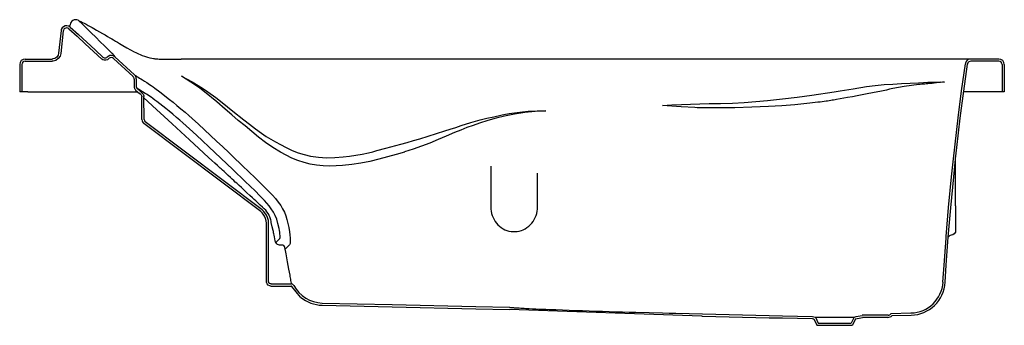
# Model space of a CAD drawing. Header units: millimetres. Extents: x 104.77 to 106.57, y 1757.08 to 1757.64.
import ezdxf

# ---------------------------------------------------------------- set-up
doc = ezdxf.new("R2010")
doc.units = ezdxf.units.MM
doc.layers.add('SANINDUSA', color=3, linetype='Continuous')

msp = doc.modelspace()

# ---------------------------------------------------------------- linework, layer by layer
at = {"layer": 'SANINDUSA'}
for p, q in [((104.8648, 1757.6249), (104.8655, 1757.6283)), ((104.8491, 1757.618), (104.8445, 1757.5767)), ((104.853, 1757.6174), (104.8484, 1757.5759)), ((104.9418, 1757.5767), (104.9462, 1757.5719)), ((104.7733, 1757.556), (104.7733, 1757.556)), ((104.7733, 1757.556), (104.7733, 1757.556)), ((104.7733, 1757.556), (104.7733, 1757.506)), ((104.7773, 1757.556), (104.7773, 1757.506)), ((104.7833, 1757.566), (104.7833, 1757.566)), ((104.7833, 1757.566), (104.7833, 1757.566)), ((104.7833, 1757.566), (104.8326, 1757.566)), ((104.7833, 1757.562), (104.8326, 1757.562)), ((104.9448, 1757.5668), (104.9805, 1757.5341)), ((104.9472, 1757.57), (104.9472, 1757.57)), ((104.9472, 1757.57), (104.9472, 1757.57)), ((104.9472, 1757.57), (104.9832, 1757.537)), ((105.0282, 1757.566), (105.0685, 1757.566)), ((106.512, 1757.566), (105.0685, 1757.566)), ((106.4952, 1757.5081), (106.5021, 1757.5575)), ((106.4992, 1757.5075), (106.506, 1757.5569)), ((106.5633, 1757.566), (106.512, 1757.566)), ((106.5633, 1757.562), (106.5123, 1757.562)), ((106.5633, 1757.566), (106.5633, 1757.566)), ((106.5633, 1757.566), (106.5633, 1757.566)), ((106.5693, 1757.556), (106.5693, 1757.506)), ((106.5733, 1757.556), (106.5733, 1757.556)), ((106.5733, 1757.556), (106.5733, 1757.556)), ((106.5733, 1757.556), (106.5733, 1757.506)), ((104.9825, 1757.5295), (104.9825, 1757.5157)), ((104.9865, 1757.5296), (104.9865, 1757.5159)), ((105.0861, 1757.524), (105.0691, 1757.5349)), ((105.0691, 1757.5349), (105.0884, 1757.5241)), ((105.1025, 1757.5125), (105.0861, 1757.524)), ((105.0884, 1757.5241), (105.1074, 1757.5126)), ((104.7883, 1757.506), (104.7733, 1757.506)), ((104.7883, 1757.506), (104.9889, 1757.506)), ((104.9853, 1757.5094), (104.9921, 1757.5031)), ((104.9881, 1757.5122), (104.9948, 1757.506)), ((104.9881, 1757.5122), (104.9881, 1757.5122)), ((104.9881, 1757.5122), (104.9881, 1757.5122)), ((104.9894, 1757.5113), (104.9884, 1757.512)), ((104.9911, 1757.5101), (104.9894, 1757.5113)), ((104.9978, 1757.506), (104.9911, 1757.5101)), ((104.9951, 1757.5004), (104.9921, 1757.5031)), ((104.9979, 1757.5032), (104.9948, 1757.506)), ((105.1111, 1757.506), (105.1025, 1757.5125)), ((105.1074, 1757.5126), (105.1172, 1757.506)), ((105.1339, 1757.4878), (105.1111, 1757.506)), ((105.1172, 1757.506), (105.1318, 1757.4957)), ((106.4889, 1757.4587), (106.4952, 1757.5081)), ((106.4929, 1757.4581), (106.4992, 1757.5076)), ((106.5733, 1757.506), (106.499, 1757.506)), ((104.9968, 1757.4554), (104.9965, 1757.4971)), ((105.0008, 1757.4555), (105.0005, 1757.4973)), ((105.1318, 1757.4957), (105.1434, 1757.4864)), ((105.1489, 1757.4747), (105.1339, 1757.4878)), ((105.1609, 1757.4643), (105.1489, 1757.4747)), ((105.2139, 1757.2872), (105.0004, 1757.4483)), ((105.2164, 1757.2903), (105.0028, 1757.4515)), ((105.173, 1757.454), (105.1609, 1757.4643)), ((105.1852, 1757.4438), (105.173, 1757.454)), ((106.4803, 1757.3837), (106.4889, 1757.4587)), ((106.4865, 1757.4044), (106.4929, 1757.4582)), ((105.1975, 1757.4336), (105.1852, 1757.4438)), ((105.2099, 1757.4235), (105.1975, 1757.4336)), ((105.2227, 1757.4136), (105.2099, 1757.4235)), ((105.2361, 1757.4045), (105.2227, 1757.4136)), ((105.25, 1757.396), (105.2361, 1757.4045)), ((105.2602, 1757.3904), (105.25, 1757.396)), ((105.4769, 1757.3961), (105.4614, 1757.3916)), ((106.4843, 1757.3834), (106.4865, 1757.4045)), ((105.2707, 1757.3852), (105.2602, 1757.3904)), ((105.2819, 1757.3807), (105.2707, 1757.3852)), ((105.2931, 1757.3771), (105.2819, 1757.3807)), ((105.3045, 1757.3742), (105.2931, 1757.3771)), ((105.4134, 1757.379), (105.397, 1757.3759)), ((105.4297, 1757.3829), (105.4134, 1757.379)), ((105.4456, 1757.3871), (105.4297, 1757.3829)), ((105.4614, 1757.3916), (105.4456, 1757.3871)), ((106.4768, 1757.351), (106.4803, 1757.3837)), ((106.4808, 1757.3506), (106.4843, 1757.3832)), ((106.4843, 1757.2981), (106.4843, 1757.3834)), ((105.3159, 1757.3722), (105.3045, 1757.3742)), ((105.328, 1757.3711), (105.3159, 1757.3722)), ((105.34, 1757.3706), (105.328, 1757.3711)), ((105.352, 1757.371), (105.34, 1757.3706)), ((105.3637, 1757.3718), (105.352, 1757.371)), ((105.3804, 1757.3735), (105.3637, 1757.3718)), ((105.397, 1757.3759), (105.3804, 1757.3735)), ((105.6345, 1757.3706), (105.6345, 1757.296)), ((105.7199, 1757.296), (105.7199, 1757.3576)), ((106.4715, 1757.2949), (106.4768, 1757.351)), ((106.4755, 1757.2945), (106.4808, 1757.3507)), ((106.467, 1757.2419), (106.4715, 1757.2949)), ((106.4709, 1757.2406), (106.4755, 1757.2945)), ((106.4843, 1757.2981), (106.4843, 1757.2528)), ((105.2243, 1757.1601), (105.2243, 1757.2662)), ((105.2283, 1757.2664), (105.2283, 1757.2664)), ((105.2283, 1757.2664), (105.2283, 1757.2664)), ((105.2283, 1757.1601), (105.2283, 1757.2664)), ((106.4632, 1757.1895), (106.4668, 1757.2387)), ((106.4668, 1757.2387), (106.467, 1757.2419)), ((106.4672, 1757.1892), (106.4709, 1757.2406)), ((105.2603, 1757.2101), (105.258, 1757.222)), ((105.2283, 1757.1601), (105.2283, 1757.2101)), ((106.4612, 1757.1585), (106.4632, 1757.1895)), ((106.4652, 1757.1582), (106.4672, 1757.1893)), ((105.2326, 1757.1511), (105.2702, 1757.1511)), ((105.2333, 1757.1551), (105.2702, 1757.1551)), ((106.0202, 1757.0964), (105.6688, 1757.1085)), ((106.2253, 1757.0913), (106.2308, 1757.0797)), ((106.228, 1757.0948), (106.2333, 1757.0837)), ((106.2986, 1757.0948), (106.2933, 1757.0837)), ((106.3013, 1757.0913), (106.2958, 1757.0797)), ((106.3158, 1757.0981), (106.3135, 1757.0979)), ((106.316, 1757.0941), (106.3142, 1757.0939)), ((106.3607, 1757.0981), (106.3158, 1757.0981)), ((106.3601, 1757.0941), (106.316, 1757.0941)), ((106.3665, 1757.1014), (106.4027, 1757.1022)), ((106.3665, 1757.1014), (106.3665, 1757.1014)), ((106.3665, 1757.1014), (106.3665, 1757.1014)), ((106.3665, 1757.1014), (106.3665, 1757.1014)), ((106.3665, 1757.1014), (106.3665, 1757.1014)), ((106.3684, 1757.0975), (106.4028, 1757.0982)), ((106.2308, 1757.0797), (106.2958, 1757.0797)), ((106.2333, 1757.0837), (106.2933, 1757.0837))]:
    msp.add_line(p, q, dxfattribs=at)
at = {"layer": 'SANINDUSA', "flags": 128}
for points in [[(104.8799, 1757.6368), (104.8821, 1757.6358), (104.8849, 1757.6344), (104.888, 1757.6328), (104.8913, 1757.6312), (104.8948, 1757.6294), (104.8985, 1757.6274), (104.9023, 1757.6254), (104.9058, 1757.6235), (104.9091, 1757.6216)], [(104.8823, 1757.6352), (104.8875, 1757.63), (104.8959, 1757.6218), (104.9041, 1757.6137)], [(104.8658, 1757.6243), (104.863, 1757.6261), (104.8597, 1757.6269), (104.8563, 1757.6265), (104.8533, 1757.6251), (104.8509, 1757.6227), (104.8494, 1757.6197), (104.8491, 1757.618)], [(104.8633, 1757.6211), (104.8614, 1757.6224), (104.8594, 1757.6228), (104.8574, 1757.6226), (104.8556, 1757.6218), (104.8542, 1757.6204), (104.8532, 1757.6184), (104.853, 1757.6174)], [(104.8633, 1757.6211), (104.8781, 1757.6075), (104.8932, 1757.5937), (104.9083, 1757.5799), (104.9235, 1757.5659)], [(104.8658, 1757.6243), (104.8808, 1757.6105), (104.8959, 1757.5966), (104.911, 1757.5828), (104.9261, 1757.569)], [(104.9041, 1757.6137), (104.9123, 1757.6057), (104.9204, 1757.5977), (104.9283, 1757.59), (104.9361, 1757.5823)], [(104.9091, 1757.6216), (104.914, 1757.6189), (104.9193, 1757.6159), (104.9244, 1757.6129), (104.9293, 1757.6101), (104.9339, 1757.6074), (104.9382, 1757.6049), (104.9417, 1757.6028), (104.945, 1757.6009), (104.9483, 1757.5988), (104.9519, 1757.5967), (104.9556, 1757.5944), (104.962, 1757.5906), (104.9689, 1757.5866), (104.9761, 1757.5827), (104.9827, 1757.5792), (104.9855, 1757.5778), (104.9881, 1757.5766), (104.9906, 1757.5754), (104.9933, 1757.5742), (104.9969, 1757.5727), (105.0015, 1757.571), (105.0072, 1757.5691)], [(104.8445, 1757.5767), (104.8434, 1757.5728), (104.8411, 1757.5696), (104.8378, 1757.5672), (104.8339, 1757.5661), (104.8326, 1757.566)], [(104.8484, 1757.5759), (104.847, 1757.5711), (104.8439, 1757.5667), (104.8395, 1757.5636), (104.8346, 1757.5621), (104.8328, 1757.562)], [(104.9361, 1757.5823), (104.9392, 1757.5793), (104.9418, 1757.5767)], [(104.9356, 1757.5662), (104.9337, 1757.5647), (104.9308, 1757.5638), (104.9277, 1757.5638), (104.925, 1757.5648), (104.9235, 1757.5659)], [(104.9331, 1757.5693), (104.9318, 1757.5683), (104.9302, 1757.5678), (104.9285, 1757.5678), (104.9269, 1757.5684), (104.9261, 1757.569)], [(104.9472, 1757.57), (104.9444, 1757.5718), (104.9412, 1757.5726), (104.9378, 1757.5722), (104.9348, 1757.5708), (104.9331, 1757.5693)], [(104.9448, 1757.5668), (104.9428, 1757.568), (104.9409, 1757.5685), (104.9389, 1757.5683), (104.937, 1757.5674), (104.9356, 1757.5662)], [(104.9462, 1757.5719), (104.9462, 1757.5719), (104.947, 1757.5705), (104.9472, 1757.57)], [(105.0071, 1757.5692), (105.0115, 1757.568), (105.0151, 1757.5673), (105.0178, 1757.5669), (105.0189, 1757.5667), (105.0201, 1757.5666), (105.0216, 1757.5664), (105.0234, 1757.5663), (105.0256, 1757.5661), (105.0282, 1757.566)], [(106.512, 1757.566), (106.5087, 1757.5655), (106.5057, 1757.5638), (106.5035, 1757.5613), (106.5022, 1757.5582), (106.5021, 1757.5575)], [(106.5123, 1757.562), (106.51, 1757.5616), (106.5082, 1757.5607), (106.5069, 1757.5592), (106.5061, 1757.5571), (106.506, 1757.5567)], [(104.9821, 1757.5317), (104.9816, 1757.5327), (104.981, 1757.5336), (104.9808, 1757.5338), (104.9805, 1757.5341)], [(104.9825, 1757.5295), (104.9825, 1757.5301), (104.9824, 1757.5307), (104.9823, 1757.5312), (104.9821, 1757.5317)], [(104.9832, 1757.537), (104.9834, 1757.5369), (104.984, 1757.5365), (104.9849, 1757.5359), (104.9861, 1757.535)], [(104.9832, 1757.537), (104.9834, 1757.5369), (104.984, 1757.5365), (104.9849, 1757.5359), (104.9861, 1757.535)], [(104.9858, 1757.5332), (104.9851, 1757.5347), (104.9841, 1757.5361), (104.9837, 1757.5366), (104.9832, 1757.537)], [(104.9865, 1757.5296), (104.9865, 1757.5305), (104.9863, 1757.5314), (104.9861, 1757.5323), (104.9858, 1757.5332)], [(104.9861, 1757.535), (104.9877, 1757.534), (104.9897, 1757.5327), (104.9921, 1757.5313), (104.995, 1757.5297)], [(104.995, 1757.5297), (104.9979, 1757.528), (105.0015, 1757.5258), (105.0057, 1757.523), (105.0107, 1757.5196), (105.0138, 1757.5174), (105.0171, 1757.5151)], [(106.3215, 1757.5156), (106.3375, 1757.5179), (106.3535, 1757.5193), (106.3694, 1757.5203), (106.3853, 1757.521), (106.4011, 1757.5217), (106.4167, 1757.5226)], [(106.4167, 1757.5226), (106.4253, 1757.5232), (106.4338, 1757.5236), (106.4419, 1757.5239), (106.4497, 1757.524), (106.4569, 1757.5241), (106.4637, 1757.524)], [(106.4491, 1757.5224), (106.4414, 1757.5216), (106.4334, 1757.5208), (106.4307, 1757.5205), (106.428, 1757.5203), (106.4252, 1757.52), (106.4224, 1757.5198), (106.4197, 1757.5195), (106.4167, 1757.5193)], [(106.4637, 1757.524), (106.4603, 1757.5237), (106.4567, 1757.5233), (106.4491, 1757.5224)], [(104.9825, 1757.5157), (104.9825, 1757.5149), (104.9827, 1757.514), (104.9829, 1757.5131), (104.9832, 1757.5122), (104.9837, 1757.5114), (104.9842, 1757.5106), (104.9848, 1757.5099), (104.9853, 1757.5094)], [(104.9865, 1757.5159), (104.9865, 1757.5153), (104.9866, 1757.5148), (104.9867, 1757.5143), (104.9869, 1757.5138), (104.9871, 1757.5134), (104.9874, 1757.5129), (104.9878, 1757.5125), (104.9881, 1757.5122)], [(104.9884, 1757.512), (104.9883, 1757.5121), (104.9882, 1757.5121), (104.9881, 1757.5122), (104.9881, 1757.5122)], [(105.0049, 1757.5019), (105.0029, 1757.5031), (104.9978, 1757.506)], [(104.9979, 1757.5032), (104.999, 1757.502), (104.9998, 1757.5005), (105.0003, 1757.499), (105.0005, 1757.4973)], [(105.0171, 1757.5151), (105.0202, 1757.5128), (105.0294, 1757.506)], [(105.0294, 1757.506), (105.0471, 1757.4922), (105.0538, 1757.4869), (105.0607, 1757.4812), (105.0677, 1757.4753)], [(106.0335, 1757.4845), (106.0547, 1757.4848), (106.0761, 1757.4855), (106.0976, 1757.4867), (106.1191, 1757.4883), (106.1406, 1757.4902), (106.1676, 1757.4931), (106.1946, 1757.4964), (106.2216, 1757.5001), (106.2622, 1757.506)], [(106.3227, 1757.5022), (106.3136, 1757.5005), (106.3046, 1757.4989), (106.2956, 1757.4972), (106.2866, 1757.4955), (106.2664, 1757.492), (106.2638, 1757.4915), (106.2612, 1757.4911), (106.2585, 1757.4907), (106.2559, 1757.4902), (106.2532, 1757.4898), (106.25, 1757.4893)], [(106.2622, 1757.506), (106.273, 1757.5077), (106.2973, 1757.5116), (106.3215, 1757.5156)], [(106.3421, 1757.506), (106.3227, 1757.5022)], [(106.4167, 1757.5193), (106.4125, 1757.5189), (106.4081, 1757.5185), (106.4036, 1757.5179), (106.3992, 1757.5173), (106.3948, 1757.5167), (106.3903, 1757.5159), (106.3695, 1757.512), (106.3636, 1757.5107), (106.3577, 1757.5094), (106.3519, 1757.5082), (106.346, 1757.5069), (106.3421, 1757.506)], [(104.9951, 1757.5004), (104.9957, 1757.4996), (104.9961, 1757.4989), (104.9964, 1757.4981), (104.9965, 1757.4971)], [(105.1186, 1757.3864), (105.1008, 1757.4028), (105.0839, 1757.4184), (105.0676, 1757.4333), (105.0522, 1757.4475), (105.0375, 1757.461), (105.0236, 1757.4738), (105.0005, 1757.4949)], [(105.0241, 1757.4883), (105.0204, 1757.4911), (105.0169, 1757.4937), (105.0134, 1757.4961), (105.0049, 1757.5019)], [(105.0714, 1757.4497), (105.0658, 1757.4546), (105.0602, 1757.4593), (105.0533, 1757.4651), (105.0465, 1757.4707), (105.0407, 1757.4754), (105.0351, 1757.4799), (105.0297, 1757.484), (105.0241, 1757.4883)], [(105.1434, 1757.4864), (105.163, 1757.4706), (105.1829, 1757.4551)], [(105.9487, 1757.481), (105.9658, 1757.4821), (105.9829, 1757.483), (105.9999, 1757.4838), (106.0167, 1757.4843), (106.0335, 1757.4845)], [(106.25, 1757.4893), (106.2477, 1757.489), (106.2442, 1757.4885), (106.2403, 1757.4879), (106.2365, 1757.4874), (106.2327, 1757.4869), (106.2176, 1757.4851), (106.1906, 1757.4823), (106.1665, 1757.4804), (106.1423, 1757.479), (106.1115, 1757.4778), (106.0808, 1757.4771), (106.0538, 1757.4768), (106.0507, 1757.4768), (106.0477, 1757.4768), (106.0447, 1757.4767), (106.0417, 1757.4767), (106.0386, 1757.4767), (106.0356, 1757.4767), (106.0335, 1757.4767)], [(105.0677, 1757.4753), (105.0756, 1757.4687), (105.0825, 1757.4627)], [(105.6582, 1757.4646), (105.6679, 1757.4664), (105.6776, 1757.4677), (105.6874, 1757.469)], [(105.7353, 1757.4711), (105.7222, 1757.4706), (105.7094, 1757.4696), (105.6968, 1757.4682), (105.678, 1757.4653), (105.6594, 1757.4617)], [(105.6874, 1757.469), (105.7031, 1757.4706), (105.7191, 1757.4713), (105.7353, 1757.4711)], [(105.7269, 1757.4711), (105.7269, 1757.4711), (105.7269, 1757.4711)], [(105.7269, 1757.4711), (105.7269, 1757.4711), (105.7269, 1757.4711)], [(105.9824, 1757.4786), (105.9656, 1757.4798), (105.9487, 1757.481)], [(106.0335, 1757.4767), (106.0289, 1757.4768), (106.0247, 1757.4768), (106.0205, 1757.4769), (106.0162, 1757.477), (106.012, 1757.4771), (106.0078, 1757.4773), (105.9824, 1757.4786)], [(105.1629, 1757.3641), (105.1521, 1757.3745), (105.1412, 1757.385), (105.1301, 1757.3954), (105.119, 1757.4059), (105.1077, 1757.4163), (105.0964, 1757.4268), (105.084, 1757.4383), (105.0714, 1757.4497)], [(105.0825, 1757.4627), (105.0886, 1757.4572), (105.0999, 1757.4469), (105.1111, 1757.4367), (105.1222, 1757.4264), (105.1333, 1757.4161), (105.1444, 1757.4057), (105.1554, 1757.3953), (105.1663, 1757.3849), (105.1771, 1757.3745)], [(105.1829, 1757.4551), (105.1936, 1757.4468), (105.2045, 1757.4387), (105.2153, 1757.4305)], [(105.1829, 1757.4551), (105.1936, 1757.4468), (105.2045, 1757.4387), (105.2153, 1757.4305)], [(105.6594, 1757.4617), (105.6443, 1757.4579), (105.6292, 1757.4536), (105.6139, 1757.4488), (105.6024, 1757.4448), (105.5909, 1757.4407), (105.5795, 1757.4363), (105.5682, 1757.4317), (105.5532, 1757.4253), (105.5381, 1757.4188), (105.523, 1757.4126), (105.5079, 1757.4068), (105.4925, 1757.4014), (105.4769, 1757.3964)], [(105.5806, 1757.4444), (105.5978, 1757.4498), (105.6149, 1757.4548)], [(105.6149, 1757.4548), (105.6275, 1757.458), (105.6402, 1757.4606), (105.6529, 1757.4633)], [(105.6529, 1757.4633), (105.6555, 1757.4639), (105.6582, 1757.4646)], [(105.2153, 1757.4305), (105.2237, 1757.4247), (105.2323, 1757.4195), (105.2411, 1757.4147), (105.2499, 1757.4099)], [(105.5046, 1757.4205), (105.5199, 1757.4252), (105.5352, 1757.4297), (105.5503, 1757.4347)], [(105.5503, 1757.4347), (105.5604, 1757.4381), (105.5706, 1757.4412), (105.5806, 1757.4444)], [(105.4702, 1757.4104), (105.4816, 1757.4137), (105.4931, 1757.417), (105.5046, 1757.4205)], [(105.2499, 1757.4099), (105.2606, 1757.4043), (105.2714, 1757.3992), (105.2824, 1757.3949), (105.2936, 1757.3914), (105.305, 1757.3888), (105.3195, 1757.3866), (105.3343, 1757.3856), (105.3492, 1757.386), (105.3645, 1757.3872)], [(105.3645, 1757.3872), (105.3761, 1757.3885), (105.3877, 1757.3902), (105.3992, 1757.3923), (105.4107, 1757.3947)], [(105.4107, 1757.3947), (105.4186, 1757.3967), (105.4265, 1757.3987), (105.4424, 1757.4032)], [(105.4424, 1757.4032), (105.4517, 1757.4056), (105.461, 1757.4079), (105.4702, 1757.4104)], [(105.1988, 1757.3126), (105.1941, 1757.317), (105.1887, 1757.3219), (105.1837, 1757.3265), (105.1787, 1757.3311), (105.1747, 1757.3348), (105.1724, 1757.3368), (105.1701, 1757.339), (105.1675, 1757.3413), (105.1648, 1757.3439), (105.1619, 1757.3465), (105.1588, 1757.3494), (105.1545, 1757.3533), (105.1507, 1757.3569), (105.1469, 1757.3603), (105.1439, 1757.3631), (105.1415, 1757.3653), (105.1398, 1757.3669), (105.1388, 1757.3678), (105.1373, 1757.3692), (105.1351, 1757.3713), (105.1303, 1757.3757), (105.1248, 1757.3807), (105.1186, 1757.3864)], [(105.2474, 1757.2567), (105.2455, 1757.2653), (105.2431, 1757.2738), (105.2405, 1757.2803), (105.2372, 1757.2865), (105.2333, 1757.2924), (105.2291, 1757.298), (105.2211, 1757.3074), (105.2125, 1757.3164), (105.2036, 1757.3251), (105.1945, 1757.3336), (105.1854, 1757.3422), (105.1629, 1757.3641)], [(105.1771, 1757.3745), (105.1806, 1757.3711), (105.2036, 1757.3488)], [(105.2036, 1757.3488), (105.2068, 1757.3457), (105.2186, 1757.3345), (105.2302, 1757.323)], [(105.2302, 1757.323), (105.2357, 1757.3172), (105.2409, 1757.3112), (105.2458, 1757.3048), (105.2504, 1757.2982), (105.254, 1757.2923), (105.2571, 1757.2861), (105.2598, 1757.2797), (105.2619, 1757.2727), (105.2636, 1757.2656), (105.2652, 1757.2585)], [(105.213, 1757.2992), (105.2104, 1757.3017), (105.2075, 1757.3045), (105.2048, 1757.307), (105.2021, 1757.3096), (105.1988, 1757.3127)], [(105.2205, 1757.2925), (105.217, 1757.2956), (105.213, 1757.2992)], [(105.2243, 1757.2662), (105.2239, 1757.2707), (105.2228, 1757.275), (105.2211, 1757.2789), (105.2186, 1757.2826), (105.2164, 1757.285), (105.2139, 1757.2872)], [(105.2283, 1757.2664), (105.2279, 1757.2713), (105.2266, 1757.2763), (105.2246, 1757.2809), (105.2217, 1757.2851), (105.2192, 1757.2879), (105.2164, 1757.2903)], [(105.2283, 1757.2664), (105.2279, 1757.2713), (105.2266, 1757.2763), (105.2246, 1757.2809), (105.2217, 1757.2851), (105.2192, 1757.2879), (105.2164, 1757.2903)], [(105.2333, 1757.2674), (105.2329, 1757.2698), (105.2325, 1757.272), (105.2319, 1757.2742), (105.2307, 1757.2776), (105.2296, 1757.28), (105.2292, 1757.2808), (105.2273, 1757.284), (105.2254, 1757.2869), (105.223, 1757.2898), (105.2204, 1757.2924)], [(105.6345, 1757.296), (105.6347, 1757.292), (105.6352, 1757.2879), (105.6361, 1757.284), (105.6373, 1757.2801), (105.6388, 1757.2763), (105.6406, 1757.2727), (105.6427, 1757.2693), (105.6451, 1757.2662), (105.6477, 1757.2632), (105.6506, 1757.2605), (105.6537, 1757.2581), (105.657, 1757.256), (105.6604, 1757.2543), (105.664, 1757.2528), (105.6677, 1757.2518), (105.6715, 1757.251), (105.6753, 1757.2507), (105.6791, 1757.2507), (105.6829, 1757.251), (105.6867, 1757.2518), (105.6904, 1757.2528), (105.694, 1757.2543), (105.6974, 1757.256), (105.7007, 1757.2581), (105.7038, 1757.2605), (105.7067, 1757.2632), (105.7094, 1757.2662), (105.7117, 1757.2693), (105.7139, 1757.2727), (105.7157, 1757.2763), (105.7172, 1757.2801), (105.7184, 1757.284), (105.7192, 1757.2879), (105.7197, 1757.292), (105.7199, 1757.296)], [(105.2404, 1757.2338), (105.2396, 1757.2378), (105.239, 1757.2413), (105.2384, 1757.2442), (105.2379, 1757.2466), (105.2375, 1757.2485), (105.2372, 1757.2498), (105.2371, 1757.2507), (105.2367, 1757.2526), (105.2351, 1757.2597), (105.2333, 1757.2674)], [(105.249, 1757.2384), (105.249, 1757.2385), (105.2493, 1757.2392), (105.2494, 1757.2403), (105.2494, 1757.2417), (105.2494, 1757.2434), (105.2491, 1757.2463), (105.2487, 1757.2496), (105.2482, 1757.2531), (105.2474, 1757.2567)], [(105.2652, 1757.2585), (105.2654, 1757.2575), (105.2666, 1757.2508), (105.2674, 1757.2443), (105.2679, 1757.2392), (105.268, 1757.2346), (105.2678, 1757.2309), (105.2676, 1757.2292)], [(106.4843, 1757.2528), (106.4838, 1757.2499), (106.4819, 1757.2469), (106.4791, 1757.2449), (106.4764, 1757.2442)], [(105.2522, 1757.226), (105.2502, 1757.2258), (105.2483, 1757.226), (105.2464, 1757.2265), (105.2447, 1757.2275), (105.2432, 1757.2287), (105.2419, 1757.2302), (105.241, 1757.2319), (105.2404, 1757.2338)], [(105.2415, 1757.2311), (105.2457, 1757.2351), (105.2465, 1757.2359), (105.2475, 1757.237), (105.249, 1757.2384)], [(106.4764, 1757.2442), (106.4745, 1757.2438), (106.473, 1757.2431), (106.4718, 1757.242), (106.4709, 1757.2406)], [(105.258, 1757.222), (105.2573, 1757.2238), (105.2559, 1757.2252), (105.2541, 1757.226), (105.2522, 1757.226)], [(105.2668, 1757.2269), (105.2653, 1757.2254), (105.2642, 1757.2242), (105.2635, 1757.2235), (105.2587, 1757.2186)], [(105.2676, 1757.2292), (105.2673, 1757.2278), (105.2668, 1757.2269)], [(105.2702, 1757.1551), (105.2702, 1757.1555), (105.27, 1757.1568), (105.2696, 1757.159), (105.2692, 1757.1613), (105.2687, 1757.1641), (105.2683, 1757.1663), (105.2679, 1757.1687), (105.2675, 1757.1713), (105.2666, 1757.1765), (105.2655, 1757.1824), (105.2643, 1757.1889), (105.263, 1757.1958), (105.2617, 1757.2029), (105.2603, 1757.2101)], [(105.2326, 1757.1511), (105.2303, 1757.1515), (105.2276, 1757.153), (105.2256, 1757.1553), (105.2245, 1757.158), (105.2243, 1757.1601)], [(105.2333, 1757.1551), (105.2316, 1757.1554), (105.2302, 1757.1562), (105.2291, 1757.1574), (105.2284, 1757.159), (105.2283, 1757.1601)], [(105.2746, 1757.1525), (105.2735, 1757.1538), (105.2721, 1757.1547), (105.2705, 1757.1551), (105.2702, 1757.1551)], [(105.2869, 1757.1311), (105.2709, 1757.1508), (105.2706, 1757.151), (105.2702, 1757.1511)], [(105.3263, 1757.1163), (105.454, 1757.1134), (105.6073, 1757.1099), (105.6688, 1757.1085)], [(105.3264, 1757.1203), (105.4541, 1757.1174), (105.6074, 1757.1139), (105.6689, 1757.1125)], [(105.6689, 1757.1125), (105.6703, 1757.1124), (105.6717, 1757.1123), (105.6732, 1757.1122), (105.6746, 1757.112), (105.676, 1757.1119), (105.6775, 1757.1118), (105.6803, 1757.1116), (105.6834, 1757.1114), (105.6864, 1757.1113), (105.6895, 1757.1111), (105.6925, 1757.1109), (105.6925, 1757.1109), (105.6956, 1757.1107), (105.6986, 1757.1106), (105.7016, 1757.1104), (105.7047, 1757.1103), (105.7108, 1757.11), (105.7169, 1757.1097), (105.7229, 1757.1094), (105.729, 1757.1092), (105.7351, 1757.1089), (105.7412, 1757.1087), (105.7473, 1757.1084), (105.7534, 1757.1082), (105.7656, 1757.1077), (105.7778, 1757.1073), (105.7899, 1757.1069), (105.8021, 1757.1064), (105.8143, 1757.106), (105.8265, 1757.1057), (105.8387, 1757.1053), (105.8509, 1757.1049), (105.863, 1757.1045), (105.8752, 1757.1042), (105.8874, 1757.1038), (105.8996, 1757.1035), (105.924, 1757.1028), (105.9483, 1757.1022), (105.9605, 1757.1019), (105.9727, 1757.1016), (105.9971, 1757.1009), (106.0215, 1757.1003), (106.0458, 1757.0998), (106.0702, 1757.0992), (106.0946, 1757.0986), (106.1189, 1757.0981), (106.1433, 1757.0975), (106.1677, 1757.097), (106.1951, 1757.0964), (106.2225, 1757.0958)], [(106.0202, 1757.0964), (106.0214, 1757.0963), (106.0457, 1757.0958), (106.0701, 1757.0952), (106.0945, 1757.0946), (106.1189, 1757.0941), (106.1432, 1757.0935), (106.1676, 1757.093), (106.195, 1757.0924), (106.222, 1757.0919)], [(106.0202, 1757.0964), (106.0214, 1757.0963), (106.0457, 1757.0958), (106.0701, 1757.0952), (106.0945, 1757.0946), (106.1189, 1757.0941), (106.1432, 1757.0935), (106.1676, 1757.093), (106.195, 1757.0924), (106.222, 1757.0919)], [(106.0202, 1757.0964), (106.0214, 1757.0963), (106.0457, 1757.0958), (106.0701, 1757.0952), (106.0945, 1757.0946), (106.1189, 1757.0941), (106.1432, 1757.0935), (106.1676, 1757.093), (106.195, 1757.0924), (106.222, 1757.0919)], [(106.0202, 1757.0964), (106.0214, 1757.0963), (106.0457, 1757.0958), (106.0701, 1757.0952), (106.0945, 1757.0946), (106.1189, 1757.0941), (106.1432, 1757.0935), (106.1676, 1757.093), (106.195, 1757.0924), (106.222, 1757.0919)], [(106.228, 1757.0948), (106.2285, 1757.0948), (106.2301, 1757.0948), (106.2326, 1757.0948), (106.2359, 1757.0948), (106.2401, 1757.0948), (106.2449, 1757.0948), (106.2502, 1757.0948), (106.2559, 1757.0948), (106.2618, 1757.0948), (106.2677, 1757.0948), (106.2735, 1757.0948), (106.2791, 1757.0948), (106.2841, 1757.0948), (106.2886, 1757.0948), (106.2924, 1757.0948), (106.2954, 1757.0948), (106.2974, 1757.0948), (106.2985, 1757.0948), (106.2986, 1757.0948)]]:
    msp.add_lwpolyline(points, dxfattribs=at)
msp.add_lwpolyline([(106.3284, 1757.5033), (106.3284, 1757.5033)], close=True, dxfattribs=at)
at = {"layer": 'SANINDUSA'}
for centre, radius, start, end in [((104.8756, 1757.6277), 0.0101, 64.4124, 176.8453), ((104.7833, 1757.556), 0.01, 90, 180), ((104.7833, 1757.556), 0.006, 90, 180), ((106.5633, 1757.556), 0.01, 0, 90), ((106.5633, 1757.556), 0.006, 0, 90), ((105.0058, 1757.4555), 0.009, 180.4533, 232.9533), ((105.0058, 1757.4555), 0.005, 180.4533, 232.9533), ((105.3278, 1757.1803), 0.06, 207.5571, 268.7004), ((106.4014, 1757.1622), 0.06, 271.2997, 356.4095), ((106.4014, 1757.1622), 0.064, 271.2997, 356.4095), ((105.3278, 1757.1803), 0.064, 230.2897, 268.7004), ((106.2731, 1757.354), 0.2671, 258.9841, 259.686), ((106.2731, 1757.354), 0.2631, 258.9097, 260.1308), ((106.2535, 1757.354), 0.2631, 279.8692, 283.1858), ((106.2535, 1757.354), 0.2671, 280.314, 283.1361), ((106.3604, 1757.1054), 0.0113, 268.6758, 315.1299), ((106.3604, 1757.1054), 0.0073, 272.6352, 326.6424)]:
    msp.add_arc(centre, radius, start, end, dxfattribs=at)

doc.saveas('drawing.dxf')
